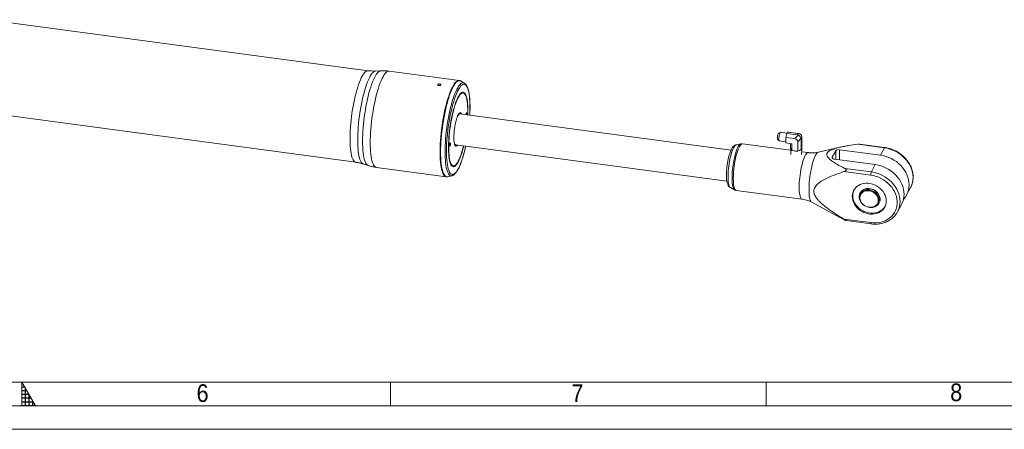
# Model space of a CAD drawing. Header units: millimetres. Extents: x 50 to 4155, y 50 to 2920.
# Tile 3 of 8: x 2105 to 3153, y 50 to 486. Entities that reach past the tile are written whole.
import ezdxf

# ---------------------------------------------------------------- set-up
doc = ezdxf.new("R2010")
doc.units = ezdxf.units.MM
doc.header["$LTSCALE"] = 5
doc.linetypes.add('SLD-Solido', pattern=[0])
doc.styles.add('SLDTEXTSTYLE0', font='GOTHIC.TTF', dxfattribs={"width": 0.913})

msp = doc.modelspace()

# ---------------------------------------------------------------- hatches: boundary and pattern name
at = {"linetype": 'Continuous'}
h = msp.add_hatch(dxfattribs=at)
h.set_pattern_fill('NET', color=8, scale=1.25, style=0)
h.paths.add_polyline_path([(2107.5, 75), (2121.934, 75), (2107.5, 100)], flags=0)

# ---------------------------------------------------------------- linework, layer by layer
at = {"color": 7, "linetype": 'SLD-Solido', "lineweight": 15}
for p, q in [((2476.123, 431.443), (2071.451, 485.659)), ((2489.65, 431.345), (2484.156, 431.092)), ((2572.976, 420.99), (2498.601, 430.954)), ((2578.512, 418.332), (2574.448, 420.509)), ((2579.096, 406.499), (2578.769, 406.952)), ((2058.394, 388.197), (2463.066, 333.981)), ((2574.122, 385.837), (2573.3, 386.277)), ((2573.37, 386.24), (2573.329, 386.304)), ((2862.448, 346.895), (2573.764, 385.572)), ((2912.013, 358.698), (2913.816, 356.846)), ((2915.027, 365.886), (2912.8, 364.574)), ((2913.985, 356.753), (2920.672, 355.857)), ((2921.992, 365.023), (2915.215, 365.931)), ((2920.672, 360.426), (2921.777, 364.623)), ((2930.331, 359.132), (2920.672, 360.426)), ((2920.672, 360.426), (2920.672, 354.592)), ((2922.586, 366.133), (2921.777, 364.623)), ((2933.315, 363.078), (2921.777, 364.623)), ((2934.124, 364.587), (2922.586, 366.133)), ((2923.692, 366.06), (2922.586, 366.133)), ((2933.351, 364.766), (2923.692, 366.06)), ((2930.331, 359.132), (2933.774, 362.961)), ((2933.315, 363.078), (2934.124, 364.587)), ((2934.611, 364.523), (2933.351, 364.766)), ((2937.027, 359.609), (2933.584, 355.779)), ((2934.856, 364.483), (2933.612, 364.724)), ((2937.88, 360.716), (2937.071, 359.207)), ((2937.071, 359.207), (2937.071, 347.419)), ((2937.88, 360.716), (2937.88, 348.929)), ((2568.704, 351.975), (2569.613, 352.183)), ((2568.726, 351.941), (2568.781, 351.993)), ((2569.338, 352.534), (2858.018, 313.858)), ((2872.813, 353.573), (2867.876, 352.441)), ((2926.036, 346.784), (2874.695, 353.662)), ((2927.078, 353.734), (2920.672, 354.592)), ((2925.802, 353.905), (2925.802, 348.929)), ((2925.994, 348.57), (2925.802, 348.929)), ((2925.961, 348.632), (2926.215, 342.334)), ((2926.419, 347.778), (2925.994, 348.57)), ((2927.078, 346.547), (2926.419, 347.778)), ((2927.078, 353.734), (2927.078, 346.547)), ((2927.078, 346.547), (2929.539, 346.218)), ((2929.539, 346.218), (2931.124, 346.005)), ((2931.124, 346.005), (2933.584, 345.676)), ((2933.584, 355.779), (2933.584, 345.676)), ((2935.386, 346.576), (2933.584, 345.676)), ((2936.546, 347.156), (2935.386, 346.576)), ((2937.071, 347.419), (2936.546, 347.156)), ((2937.071, 347.419), (2937.263, 347.778)), ((2937.263, 347.778), (2937.688, 348.57)), ((2937.467, 342.345), (2937.721, 348.632)), ((2937.688, 348.57), (2937.88, 348.929)), ((2978.351, 349.994), (2955.541, 344.764)), ((2970.255, 339.394), (2973.921, 346.236)), ((2973.921, 337.177), (2973.921, 346.236)), ((2978.004, 347.414), (3021.47, 341.591)), ((2978.004, 336.63), (2978.004, 347.414)), ((3025.676, 349.439), (2997.558, 353.206)), ((3026.008, 349.752), (2999.391, 353.318)), ((3021.47, 341.591), (3025.676, 349.439)), ((2944.777, 344.273), (2937.584, 345.237)), ((2970.255, 338.531), (2970.255, 339.394)), ((3016.078, 331.529), (2972.612, 337.353)), ((2470.907, 332.205), (2476.141, 330.515)), ((2484.88, 328.536), (2559.254, 318.572)), ((2568.538, 330.59), (2568.973, 330.941)), ((2983.754, 327.448), (3011.873, 323.681)), ((3011.873, 323.681), (3016.078, 331.529)), ((2560.801, 318.648), (2565.295, 319.679)), ((3011.225, 320.309), (2982.706, 324.13)), ((2861.799, 307.078), (2866.264, 304.686)), ((2868.056, 304.105), (2938.138, 294.716)), ((3006.136, 305.613), (3006.136, 305.612)), ((3006.554, 304.526), (3006.136, 305.613)), ((3006.554, 304.526), (3006.136, 305.612)), ((3007.516, 305.905), (3007.993, 304.664)), ((3013.885, 304.98), (3013.885, 304.98)), ((3049.382, 299.209), (3053.588, 307.057)), ((2999.738, 295.169), (2999.811, 294.772)), ((2999.98, 301.465), (2999.842, 301.207)), ((3000.585, 300.467), (3000.477, 300.266)), ((2948.393, 291.409), (2978.351, 275.362)), ((3013.682, 286.013), (3013.519, 286.438)), ((3013.747, 286.134), (3013.619, 286.466)), ((3013.682, 286.013), (3013.747, 286.134)), ((3014.634, 286.828), (3015.005, 286.987)), ((3018.84, 290.426), (3018.948, 290.627)), ((3020.04, 290.539), (3020.178, 290.796)), ((3039.784, 281.299), (3043.99, 289.148)), ((2982.706, 273.611), (3011.225, 269.791)), ((3039.784, 281.299), (3039.309, 280.458)), ((2984.924, 272.086), (3011.541, 268.52)), ((100, 100), (4105, 100))]:
    msp.add_line(p, q, dxfattribs=at)
at = {"color": 7, "linetype": 'SLD-Solido', "lineweight": 0}
for p, q in [((2107.5, 75), (2107.5, 100)), ((2107.5, 100), (2121.934, 75)), ((2500, 100), (2500, 75)), ((2900, 100), (2900, 75)), ((75, 75), (4130, 75)), ((2107.5, 75), (2121.934, 75)), ((50, 50), (4155, 50))]:
    msp.add_line(p, q, dxfattribs=at)
at = {"color": 7, "linetype": 'SLD-Solido', "lineweight": 15, "flags": 128}
for points in [[(2463.065, 333.981), (2462.397, 334.167), (2461.606, 334.662), (2460.862, 335.446), (2460.171, 336.514), (2459.537, 337.859), (2458.963, 339.475), (2458.453, 341.351), (2458.01, 343.475), (2457.637, 345.835), (2457.336, 348.418), (2457.108, 351.206), (2456.955, 354.184), (2456.879, 357.333), (2456.879, 360.635), (2456.955, 364.07), (2457.108, 367.617), (2457.336, 371.255), (2457.637, 374.962), (2458.01, 378.715), (2458.453, 382.492), (2458.963, 386.271), (2459.537, 390.028), (2460.171, 393.741), (2460.862, 397.388), (2461.606, 400.947), (2462.397, 404.396), (2463.232, 407.714), (2464.105, 410.883), (2465.011, 413.881), (2465.945, 416.693), (2466.901, 419.3), (2467.873, 421.686), (2468.855, 423.839), (2469.841, 425.744), (2470.827, 427.391), (2471.804, 428.768), (2472.769, 429.869), (2473.714, 430.686), (2474.635, 431.215), (2475.525, 431.451), (2476.123, 431.443)], [(2484.156, 431.092), (2484.154, 431.092), (2483.267, 430.907), (2482.349, 430.431), (2481.405, 429.67), (2480.441, 428.626), (2479.463, 427.306), (2478.476, 425.718), (2477.486, 423.871), (2476.499, 421.775), (2475.521, 419.444), (2474.557, 416.891), (2473.613, 414.131), (2472.695, 411.179), (2471.808, 408.054), (2470.957, 404.774), (2470.148, 401.357), (2469.384, 397.825), (2468.671, 394.197), (2468.012, 390.495), (2467.412, 386.742), (2466.874, 382.957), (2466.401, 379.165), (2465.996, 375.387), (2465.662, 371.645), (2465.399, 367.962), (2465.211, 364.359), (2465.097, 360.857), (2465.059, 357.476), (2465.097, 354.237), (2465.211, 351.158), (2465.399, 348.259), (2465.662, 345.554), (2465.996, 343.061), (2466.401, 340.794), (2466.874, 338.767), (2467.412, 336.991), (2468.012, 335.477), (2468.671, 334.233), (2469.384, 333.267), (2470.148, 332.585), (2470.907, 332.205)], [(2470.178, 356.283), (2470.217, 359.73), (2470.333, 363.301), (2470.525, 366.975), (2470.792, 370.73), (2471.133, 374.545), (2471.546, 378.398), (2472.029, 382.264), (2472.577, 386.123), (2473.189, 389.951), (2473.861, 393.725), (2474.588, 397.424), (2475.367, 401.026), (2476.192, 404.509), (2477.06, 407.854), (2477.964, 411.041), (2478.9, 414.05), (2479.863, 416.865), (2480.845, 419.468), (2481.843, 421.845), (2482.849, 423.981), (2483.859, 425.865), (2484.865, 427.484), (2485.862, 428.83), (2486.845, 429.895), (2487.808, 430.671), (2488.744, 431.156), (2489.648, 431.345), (2489.648, 431.345)], [(2498.601, 430.954), (2497.834, 430.945), (2496.916, 430.66), (2495.969, 430.084), (2494.997, 429.22), (2494.007, 428.072), (2493.004, 426.647), (2491.994, 424.954), (2490.982, 423.002), (2489.974, 420.802), (2488.977, 418.367), (2487.995, 415.71), (2487.035, 412.848), (2486.102, 409.796), (2485.201, 406.571), (2484.338, 403.194), (2483.517, 399.681), (2482.743, 396.055), (2482.02, 392.335), (2481.354, 388.544), (2480.746, 384.701), (2480.202, 380.831), (2479.724, 376.954), (2479.315, 373.093), (2478.977, 369.27), (2478.712, 365.507), (2478.521, 361.826), (2478.407, 358.248), (2478.368, 354.792)], [(2559.245, 318.573), (2559.139, 318.59), (2558.296, 318.892), (2557.498, 319.485), (2556.749, 320.367), (2556.054, 321.532), (2555.417, 322.972), (2554.841, 324.682), (2554.329, 326.649), (2553.885, 328.863), (2553.511, 331.312), (2553.21, 333.981), (2552.982, 336.856), (2552.829, 339.919), (2552.752, 343.152), (2552.752, 346.539), (2552.829, 350.058), (2552.982, 353.691), (2553.21, 357.416), (2553.511, 361.211), (2553.885, 365.056), (2554.329, 368.927), (2554.841, 372.804), (2555.417, 376.663), (2556.054, 380.483), (2556.749, 384.241), (2557.498, 387.917), (2558.296, 391.489), (2559.139, 394.936), (2560.022, 398.24), (2560.939, 401.38), (2561.887, 404.339), (2562.858, 407.101), (2563.849, 409.648), (2564.852, 411.968), (2565.862, 414.045), (2566.874, 415.869), (2567.882, 417.429), (2568.879, 418.717), (2569.861, 419.724), (2570.821, 420.444), (2571.754, 420.875), (2572.655, 421.013), (2572.98, 420.989)], [(2574.448, 420.509), (2573.628, 420.799), (2572.747, 420.807), (2571.832, 420.523), (2570.886, 419.948), (2569.916, 419.086), (2568.928, 417.94), (2567.927, 416.518), (2566.918, 414.828), (2565.908, 412.88), (2564.903, 410.684), (2563.907, 408.253), (2562.928, 405.602), (2561.97, 402.745), (2561.038, 399.699), (2560.139, 396.481), (2559.277, 393.11), (2558.458, 389.605), (2557.685, 385.985), (2556.965, 382.273), (2556.299, 378.488), (2555.693, 374.654), (2555.15, 370.79), (2554.673, 366.921), (2554.264, 363.068), (2553.927, 359.252), (2553.662, 355.497), (2553.472, 351.823), (2553.358, 348.251), (2553.32, 344.803)], [(2558.048, 345.009), (2558.086, 348.391), (2558.2, 351.894), (2558.388, 355.499), (2558.651, 359.183), (2558.985, 362.926), (2559.39, 366.706), (2559.863, 370.499), (2560.402, 374.284), (2561.002, 378.04), (2561.661, 381.743), (2562.374, 385.372), (2563.138, 388.905), (2563.948, 392.323), (2564.799, 395.604), (2565.687, 398.73), (2566.605, 401.683), (2567.549, 404.444), (2568.513, 406.998), (2569.492, 409.33), (2570.479, 411.426), (2571.469, 413.274), (2572.457, 414.862), (2573.435, 416.183), (2574.4, 417.227), (2575.344, 417.989), (2576.262, 418.464), (2577.149, 418.65), (2578.001, 418.545), (2578.512, 418.332)], [(2584.336, 384.155), (2584.4, 385.51), (2584.516, 388.993), (2584.554, 392.352), (2584.516, 395.567), (2584.4, 398.618), (2584.208, 401.487), (2583.942, 404.155), (2583.601, 406.606), (2583.19, 408.826), (2582.709, 410.799), (2582.163, 412.515), (2581.555, 413.963), (2580.887, 415.133), (2580.165, 416.019), (2579.393, 416.615), (2578.576, 416.917), (2577.718, 416.924), (2576.825, 416.635), (2575.903, 416.053), (2574.957, 415.18), (2573.992, 414.022), (2573.016, 412.587), (2572.034, 410.883), (2571.051, 408.921), (2570.075, 406.712), (2569.111, 404.271), (2568.165, 401.613), (2567.242, 398.753), (2566.349, 395.71), (2566.038, 394.58)], [(2582.386, 388.306), (2582.348, 391.213), (2582.233, 393.955), (2582.043, 396.512), (2581.779, 398.865), (2581.442, 400.997), (2581.036, 402.892), (2580.564, 404.536), (2580.028, 405.917), (2579.432, 407.024), (2578.783, 407.85), (2578.083, 408.388), (2577.338, 408.635), (2576.554, 408.588), (2575.737, 408.247), (2574.892, 407.616), (2574.026, 406.699), (2573.145, 405.503), (2572.256, 404.037), (2571.366, 402.311), (2570.48, 400.338), (2569.606, 398.133), (2568.75, 395.712), (2567.918, 393.094), (2567.117, 390.297), (2566.352, 387.342), (2565.629, 384.252), (2564.953, 381.048), (2564.33, 377.755), (2563.764, 374.398), (2563.259, 371), (2562.819, 367.587), (2562.448, 364.185), (2562.147, 360.818), (2561.92, 357.512), (2561.767, 354.29), (2561.69, 351.178), (2561.69, 348.197), (2561.767, 345.37), (2561.92, 342.718), (2562.147, 340.261), (2562.448, 338.016), (2562.819, 336.001), (2563.259, 334.23), (2563.764, 332.716), (2564.33, 331.471), (2564.953, 330.503), (2565.629, 329.82), (2566.352, 329.428), (2567.117, 329.328), (2567.918, 329.522), (2568.75, 330.008), (2569.606, 330.783), (2570.48, 331.84), (2571.366, 333.173), (2572.256, 334.771), (2573.145, 336.622), (2574.026, 338.712), (2574.892, 341.027), (2575.737, 343.549), (2576.554, 346.259), (2577.338, 349.138), (2577.899, 351.387)], [(2572.034, 402.907), (2571.15, 401.13), (2570.273, 399.107), (2569.41, 396.856), (2568.567, 394.392), (2567.75, 391.735), (2566.965, 388.905), (2566.219, 385.923), (2565.518, 382.813), (2564.866, 379.597), (2564.268, 376.3), (2563.73, 372.948), (2563.255, 369.566), (2562.846, 366.179), (2562.508, 362.814), (2562.242, 359.495), (2562.051, 356.249), (2561.935, 353.1), (2561.897, 350.072), (2561.935, 347.188), (2562.051, 344.469), (2562.242, 341.937), (2562.508, 339.612), (2562.846, 337.509), (2563.255, 335.646), (2563.73, 334.037), (2564.268, 332.694), (2564.866, 331.628), (2565.518, 330.845), (2566.219, 330.353), (2566.965, 330.155), (2567.75, 330.252), (2568.567, 330.645), (2569.41, 331.329), (2570.273, 332.299), (2571.15, 333.549), (2572.034, 335.069), (2572.917, 336.846), (2573.794, 338.869), (2574.657, 341.12), (2575.501, 343.584), (2576.318, 346.241), (2577.102, 349.071), (2577.695, 351.414)], [(2582.121, 384.452), (2582.132, 384.876), (2582.171, 387.904), (2582.132, 390.788), (2582.017, 393.507), (2581.825, 396.038), (2581.559, 398.364), (2581.221, 400.467), (2580.813, 402.329), (2580.337, 403.938), (2579.799, 405.281), (2579.202, 406.348), (2578.55, 407.131), (2577.848, 407.623), (2577.102, 407.821), (2576.318, 407.724), (2575.501, 407.331), (2574.657, 406.647), (2573.794, 405.677), (2572.917, 404.427), (2572.034, 402.907)], [(2582.325, 384.425), (2582.348, 385.257), (2582.386, 388.306)], [(2572.034, 384.504), (2571.441, 383.27), (2570.857, 381.802), (2570.293, 380.123), (2569.758, 378.261), (2569.26, 376.247), (2568.808, 374.114), (2568.408, 371.897), (2568.068, 369.632), (2567.793, 367.356), (2567.588, 365.107), (2567.456, 362.922), (2567.399, 360.837), (2567.418, 358.885), (2567.513, 357.099), (2567.682, 355.509), (2567.922, 354.139), (2568.23, 353.014), (2568.601, 352.151), (2569.028, 351.564), (2569.504, 351.263), (2570.022, 351.254), (2570.572, 351.535), (2571.147, 352.104), (2571.281, 352.273)], [(2573.764, 385.572), (2573.624, 385.579), (2573.101, 385.415), (2572.551, 384.959), (2571.982, 384.22), (2571.458, 383.311)], [(2575.707, 385.311), (2575.659, 385.427), (2575.26, 386.154), (2574.807, 386.598), (2574.309, 386.754), (2573.774, 386.617), (2573.21, 386.192), (2572.627, 385.483), (2572.034, 384.504)], [(2574.549, 385.467), (2574.166, 385.812), (2573.67, 385.946), (2573.136, 385.779), (2572.573, 385.313), (2572.339, 385.041)], [(2580.961, 384.608), (2580.966, 384.635), (2581.059, 385.278), (2581.092, 385.892), (2581.059, 386.383), (2580.966, 386.677), (2580.826, 386.728), (2580.661, 386.53)], [(2912.013, 358.698), (2911.892, 358.913), (2911.782, 359.433), (2911.744, 360.167), (2911.782, 361.044), (2911.892, 361.977), (2912.065, 362.875), (2912.282, 363.65), (2912.523, 364.227), (2912.763, 364.549), (2912.8, 364.574)], [(2915.215, 365.931), (2915.199, 365.933), (2914.91, 365.794), (2914.6, 365.352), (2914.29, 364.637), (2914.001, 363.697), (2913.752, 362.596), (2913.562, 361.411), (2913.442, 360.22), (2913.401, 359.106), (2913.442, 358.144), (2913.562, 357.401), (2913.752, 356.926), (2913.985, 356.753)], [(2476.141, 330.515), (2475.367, 330.902), (2474.588, 331.598), (2473.861, 332.583), (2473.189, 333.851), (2472.577, 335.395), (2472.029, 337.206), (2471.546, 339.273), (2471.133, 341.585), (2470.792, 344.126), (2470.525, 346.884), (2470.333, 349.841), (2470.217, 352.98), (2470.178, 356.283)], [(2478.368, 354.792), (2478.407, 351.48), (2478.521, 348.329), (2478.712, 345.358), (2478.977, 342.585), (2479.315, 340.024), (2479.724, 337.69), (2480.202, 335.598), (2480.746, 333.758), (2481.354, 332.182), (2482.02, 330.879), (2482.743, 329.855), (2483.517, 329.117), (2484.338, 328.669), (2484.88, 328.536)], [(2559.513, 345.624), (2559.551, 342.409), (2559.667, 339.358), (2559.859, 336.489), (2560.126, 333.821), (2560.466, 331.37), (2560.878, 329.15), (2561.358, 327.177), (2561.904, 325.461), (2562.513, 324.013), (2563.18, 322.843), (2563.902, 321.957), (2564.674, 321.361), (2565.492, 321.059), (2566.349, 321.052), (2567.242, 321.341), (2568.165, 321.923), (2569.111, 322.796), (2570.075, 323.954), (2571.051, 325.389), (2572.034, 327.093), (2573.016, 329.055), (2573.992, 331.263), (2574.957, 333.704), (2575.903, 336.363), (2576.825, 339.223), (2577.718, 342.266), (2578.576, 345.474), (2579.393, 348.827), (2579.91, 351.117)], [(2563.406, 354.333), (2563.241, 353.915), (2563.101, 353.341), (2563.008, 352.698), (2562.975, 352.084), (2563.008, 351.593), (2563.101, 351.299), (2563.241, 351.248), (2563.406, 351.446), (2563.571, 351.864), (2563.711, 352.438), (2563.805, 353.08), (2563.838, 353.694), (2563.805, 354.185), (2563.711, 354.479), (2563.571, 354.531), (2563.406, 354.333)], [(2567.708, 355.322), (2567.994, 354.248), (2568.351, 353.401), (2568.766, 352.833), (2569.23, 352.555), (2569.338, 352.534)], [(2568.103, 353.421), (2568.28, 353.053), (2568.704, 352.473), (2569.178, 352.189), (2569.695, 352.205), (2570.123, 352.428)], [(2867.876, 352.441), (2867.734, 352.401), (2867.101, 352.044), (2866.445, 351.397), (2865.773, 350.467), (2865.095, 349.266), (2864.419, 347.81), (2863.754, 346.118), (2863.108, 344.211), (2862.491, 342.116), (2861.91, 339.859), (2861.372, 337.47), (2860.886, 334.979), (2860.456, 332.419), (2860.089, 329.825), (2859.79, 327.228), (2859.562, 324.664), (2859.408, 322.165), (2859.33, 319.765), (2859.33, 317.494), (2859.408, 315.382), (2859.562, 313.457), (2859.79, 311.744), (2860.089, 310.265), (2860.456, 309.04), (2860.886, 308.083), (2861.372, 307.409), (2861.799, 307.078)], [(2872.803, 353.571), (2872.245, 353.332), (2871.571, 352.78), (2870.879, 351.94), (2870.175, 350.822), (2869.47, 349.441), (2868.771, 347.812), (2868.087, 345.956), (2867.426, 343.895), (2866.796, 341.653), (2866.205, 339.259), (2865.661, 336.742), (2865.168, 334.131), (2864.735, 331.458), (2864.365, 328.757), (2864.064, 326.06), (2863.835, 323.398), (2863.681, 320.806), (2863.603, 318.314), (2863.603, 315.953), (2863.681, 313.751), (2863.835, 311.734), (2864.064, 309.929), (2864.365, 308.355), (2864.735, 307.033), (2865.168, 305.978), (2865.661, 305.204), (2866.205, 304.719), (2866.252, 304.693)], [(2874.695, 353.662), (2874.406, 353.668), (2873.77, 353.466), (2873.106, 352.975), (2872.422, 352.203), (2871.726, 351.156), (2871.025, 349.849), (2870.329, 348.296), (2869.644, 346.515), (2868.98, 344.528), (2868.345, 342.357), (2867.744, 340.028), (2867.186, 337.568), (2866.678, 335.007), (2866.224, 332.374), (2865.831, 329.7), (2865.503, 327.016), (2865.244, 324.355), (2865.056, 321.746), (2864.943, 319.221), (2864.905, 316.81), (2864.943, 314.54), (2865.056, 312.438), (2865.244, 310.529), (2865.503, 308.835), (2865.831, 307.376), (2866.224, 306.169), (2866.678, 305.229), (2867.186, 304.566), (2867.744, 304.188), (2868.056, 304.105)], [(3053.588, 307.057), (3053.935, 307.734), (3054.947, 310.133), (3055.676, 312.646), (3056.117, 315.249), (3056.264, 317.917), (3056.117, 320.625), (3055.676, 323.346), (3054.947, 326.054), (3053.935, 328.724), (3052.652, 331.329), (3051.109, 333.844), (3049.321, 336.245), (3047.305, 338.509), (3045.081, 340.614), (3042.67, 342.541), (3040.095, 344.269), (3037.382, 345.783), (3034.555, 347.069), (3031.644, 348.113), (3028.674, 348.905), (3025.676, 349.439)], [(2553.32, 344.803), (2553.358, 341.496), (2553.472, 338.352), (2553.662, 335.387), (2553.927, 332.619), (2554.264, 330.063), (2554.673, 327.734), (2555.15, 325.646), (2555.693, 323.81), (2556.299, 322.237), (2556.965, 320.936), (2557.685, 319.914), (2558.458, 319.177), (2559.277, 318.73), (2560.139, 318.575), (2560.801, 318.648)], [(2565.295, 319.679), (2564.799, 319.61), (2563.948, 319.715), (2563.138, 320.11), (2562.374, 320.792), (2561.661, 321.758), (2561.002, 323.003), (2560.402, 324.518), (2559.863, 326.294), (2559.39, 328.322), (2558.985, 330.59), (2558.651, 333.084), (2558.388, 335.789), (2558.2, 338.69), (2558.086, 341.769), (2558.048, 345.009)], [(2944.776, 344.273), (2944.488, 344.279), (2943.853, 344.077), (2943.189, 343.586), (2942.504, 342.813), (2941.808, 341.767), (2941.107, 340.46), (2940.411, 338.907), (2939.727, 337.126), (2939.063, 335.138), (2938.427, 332.968), (2937.826, 330.639), (2937.269, 328.179), (2936.76, 325.618), (2936.306, 322.985), (2935.913, 320.311), (2935.585, 317.627), (2935.326, 314.966), (2935.138, 312.357), (2935.025, 309.832), (2934.987, 307.42), (2935.025, 305.15), (2935.138, 303.048), (2935.326, 301.139), (2935.585, 299.446), (2935.913, 297.987), (2936.306, 296.78), (2936.76, 295.84), (2937.269, 295.177), (2937.826, 294.799), (2938.137, 294.716)], [(2955.541, 344.764), (2955.313, 344.694), (2954.63, 344.297), (2953.923, 343.612), (2953.2, 342.646), (2952.47, 341.411), (2951.739, 339.919), (2951.016, 338.187), (2950.309, 336.235), (2949.626, 334.083), (2948.974, 331.754), (2948.361, 329.276), (2947.792, 326.674), (2947.275, 323.977), (2946.814, 321.215), (2946.416, 318.418), (2946.083, 315.616), (2945.821, 312.841), (2945.632, 310.123), (2945.517, 307.491), (2945.479, 304.974), (2945.517, 302.601), (2945.632, 300.396), (2945.821, 298.384), (2946.083, 296.588), (2946.416, 295.026), (2946.814, 293.716), (2947.275, 292.673), (2947.792, 291.907), (2948.361, 291.427), (2948.393, 291.409)], [(2972.612, 337.353), (2972, 337.468), (2971.445, 337.64), (2970.968, 337.864), (2970.588, 338.129), (2970.318, 338.427), (2970.17, 338.745), (2970.148, 339.072), (2970.255, 339.394)], [(3021.47, 341.591), (3024.468, 341.057), (3027.438, 340.265), (3030.35, 339.221), (3033.176, 337.935), (3035.889, 336.421), (3038.464, 334.693), (3040.875, 332.766), (3043.099, 330.661), (3045.115, 328.397), (3046.903, 325.996), (3048.446, 323.48), (3049.73, 320.876), (3050.741, 318.206), (3051.47, 315.498), (3051.911, 312.777), (3052.058, 310.069), (3051.911, 307.401), (3051.47, 304.797), (3050.741, 302.285), (3049.73, 299.886), (3048.446, 297.625), (3046.903, 295.524), (3046.03, 294.53)], [(3043.99, 289.148), (3044.338, 289.824), (3045.349, 292.223), (3046.078, 294.736), (3046.519, 297.339), (3046.666, 300.007), (3046.519, 302.715), (3046.078, 305.436), (3045.349, 308.144), (3044.338, 310.814), (3043.054, 313.419), (3041.511, 315.934), (3039.723, 318.335), (3037.707, 320.599), (3035.483, 322.705), (3033.072, 324.631), (3030.497, 326.359), (3027.784, 327.874), (3024.957, 329.159), (3022.046, 330.203), (3019.076, 330.996), (3016.078, 331.529)], [(3011.225, 269.791), (3014.076, 269.538), (3016.897, 269.548), (3019.659, 269.819), (3022.336, 270.349), (3024.898, 271.133), (3027.32, 272.162), (3029.576, 273.426), (3031.645, 274.911), (3033.504, 276.604), (3035.134, 278.485), (3036.519, 280.537), (3037.645, 282.738), (3038.499, 285.064), (3039.073, 287.494), (3039.362, 290.001), (3039.362, 292.559), (3039.073, 295.144), (3038.499, 297.727), (3037.645, 300.283), (3036.519, 302.785), (3035.134, 305.208), (3033.504, 307.526), (3031.645, 309.717), (3029.576, 311.757), (3027.32, 313.625), (3024.898, 315.303), (3022.336, 316.773), (3019.659, 318.02), (3016.897, 319.032), (3014.076, 319.797), (3011.225, 320.309)], [(3011.873, 323.681), (3014.871, 323.147), (3017.84, 322.355), (3020.752, 321.311), (3023.578, 320.025), (3026.291, 318.511), (3028.866, 316.783), (3031.277, 314.856), (3033.501, 312.751), (3035.517, 310.487), (3037.305, 308.086), (3038.848, 305.571), (3040.132, 302.966), (3041.143, 300.296), (3041.872, 297.588), (3042.313, 294.867), (3042.46, 292.159), (3042.313, 289.491), (3041.872, 286.888), (3041.143, 284.375), (3040.132, 281.976), (3039.784, 281.299)], [(2991.504, 297.692), (2991.647, 299.708), (2992.073, 301.654), (2992.776, 303.499), (2993.745, 305.214), (2994.963, 306.773), (2996.413, 308.15), (2998.071, 309.324), (2999.911, 310.276), (3001.904, 310.991), (3004.019, 311.458), (3006.222, 311.67), (3008.478, 311.624), (3010.753, 311.319), (3013.009, 310.761), (3015.212, 309.959), (3017.327, 308.925), (3019.32, 307.675), (3021.16, 306.23), (3022.818, 304.612), (3024.268, 302.847), (3025.486, 300.962), (3026.455, 298.987), (3027.158, 296.953), (3027.584, 294.893), (3027.727, 292.839), (3027.584, 290.823), (3027.158, 288.877), (3026.455, 287.032), (3025.486, 285.316), (3024.268, 283.758), (3022.818, 282.381), (3021.16, 281.207), (3019.32, 280.255), (3017.327, 279.54), (3015.212, 279.072), (3013.009, 278.86), (3010.753, 278.907), (3008.478, 279.212), (3006.222, 279.77), (3004.019, 280.572), (3001.904, 281.606), (2999.911, 282.855), (2998.071, 284.3), (2996.413, 285.918), (2994.963, 287.684), (2993.745, 289.569), (2992.776, 291.544), (2992.073, 293.577), (2991.647, 295.637), (2991.504, 297.692)], [(3013.682, 286.013), (3011.924, 285.818), (3010.112, 285.897), (3008.293, 286.245), (3006.519, 286.855), (3004.838, 287.709), (3003.294, 288.783), (3001.931, 290.05), (3000.786, 291.474), (2999.89, 293.016), (2999.266, 294.635), (2998.934, 296.285), (2998.9, 297.923), (2999.167, 299.503), (2999.727, 300.983), (3000.564, 302.321), (3001.657, 303.482), (3002.974, 304.434), (3004.481, 305.151), (3006.136, 305.612)], [(2999.738, 295.169), (2999.597, 296.694), (2999.742, 298.199), (3000.172, 299.622), (3000.875, 300.922), (3001.83, 302.062), (3003.011, 303.008), (3004.383, 303.734), (3005.907, 304.219), (3007.539, 304.448), (3009.232, 304.416), (3010.937, 304.123), (3012.605, 303.577), (3014.189, 302.794), (3015.642, 301.797), (3016.923, 300.615), (3017.995, 299.281), (3018.827, 297.833), (3019.396, 296.314), (3019.684, 294.768), (3019.684, 293.238), (3019.396, 291.768), (3018.827, 290.402), (3017.995, 289.177), (3016.923, 288.131), (3015.642, 287.291), (3015.005, 286.987)], [(2999.98, 301.465), (3000.135, 301.74), (3001.082, 303.035), (3002.28, 304.135), (3003.696, 305.009), (3005.29, 305.632), (3007.018, 305.987), (3008.83, 306.064), (3010.676, 305.861), (3012.505, 305.383)], [(3000.585, 300.467), (3000.983, 301.123), (3001.938, 302.263), (3003.119, 303.21), (3004.491, 303.936), (3006.015, 304.42), (3007.647, 304.65), (3009.34, 304.617), (3011.045, 304.324), (3012.713, 303.778), (3014.296, 302.995), (3015.75, 301.998), (3017.031, 300.816), (3018.103, 299.482), (3018.935, 298.034), (3019.504, 296.516), (3019.792, 294.969), (3019.792, 293.439), (3019.504, 291.969), (3018.948, 290.627)], [(3013.747, 286.134), (3015.423, 286.604), (3016.947, 287.335), (3018.276, 288.308), (3019.371, 289.494), (3020.204, 290.861), (3020.749, 292.37), (3020.992, 293.979), (3020.927, 295.643), (3020.554, 297.315), (3019.885, 298.948), (3018.938, 300.496), (3017.74, 301.917), (3016.324, 303.17), (3014.73, 304.22), (3013.003, 305.038), (3011.191, 305.601), (3009.344, 305.892), (3007.516, 305.905)], [(3013.885, 304.98), (3015.54, 304.074), (3017.046, 302.954), (3018.364, 301.649), (3019.456, 300.196), (3020.294, 298.633), (3020.854, 297.003), (3021.121, 295.352), (3021.087, 293.723), (3020.754, 292.161), (3020.178, 290.796)], [(3026.401, 286.918), (3026.026, 286.322), (3024.807, 284.764), (3023.357, 283.387), (3021.699, 282.213), (3019.859, 281.261), (3017.866, 280.546), (3015.751, 280.078), (3013.548, 279.866), (3011.292, 279.913), (3009.018, 280.218), (3006.761, 280.776), (3004.558, 281.578), (3002.443, 282.612), (3000.45, 283.861), (2998.61, 285.307), (2996.952, 286.925), (2995.503, 288.69), (2994.284, 290.575), (2993.316, 292.55), (2992.613, 294.583), (2992.186, 296.644), (2992.044, 298.698)], [(2999.674, 296.252), (2999.823, 297.753), (3000.263, 299.169), (3000.983, 300.456), (3001.96, 301.576), (3003.164, 302.494), (3004.559, 303.183), (3006.102, 303.621), (3007.747, 303.796), (3009.443, 303.702), (3011.139, 303.341), (3012.784, 302.726), (3014.327, 301.874), (3015.722, 300.811), (3016.926, 299.571), (3017.903, 298.189), (3018.623, 296.709), (3019.063, 295.175), (3019.212, 293.635), (3019.063, 292.134), (3018.623, 290.718), (3017.903, 289.431), (3016.926, 288.311), (3015.722, 287.393), (3014.327, 286.704), (3012.784, 286.265), (3011.139, 286.091), (3009.443, 286.185), (3007.747, 286.545), (3006.102, 287.161), (3004.559, 288.013), (3003.164, 289.075), (3001.96, 290.316), (3000.983, 291.698), (3000.263, 293.178), (2999.823, 294.711), (2999.674, 296.252)], [(3011.225, 269.791), (3011.238, 269.391), (3011.275, 269.054), (3011.335, 268.791), (3011.415, 268.613), (3011.513, 268.527), (3011.541, 268.52)]]:
    msp.add_lwpolyline(points, dxfattribs=at)
at = {"color": 7, "linetype": 'SLD-Solido', "lineweight": 15}
for centre, radius, start, end in [((2761.074, 343.534), 201.605, 165.333025, 177.282159), ((2585.737, 384.416), 5.499, 157.387084, 177.002711), ((2721.107, 345.411), 161.594, 177.274924, 179.924419), ((2927.883, 349.072), 1.955, 194.891127, 221.482444), ((2931.769, 356.844), 10.858, 258.14658, 266.59194), ((2933.388, 352.022), 5.801, 290.145533, 302.984569), ((2935.799, 349.072), 1.955, 318.517556, 345.108873), ((2976.996, 343.246), 4.289, 76.40536, 135.798868), ((3026.09, 349.332), 0.428, 101.079632, 165.533378), ((3019.724, 320.427), 8.499, 157.483731, 180.794515), ((3005.592, 298.773), 13.548, 154.437562, 180.317482)]:
    msp.add_arc(centre, radius, start, end, dxfattribs=at)
for centre, major_axis, ratio, start_param, end_param in [((2929.247, 355.388), (4.174, 1.401), 0.84259443, 6.00746741, 7.32558348), ((2931.571, 356.457), (2.101, 6.54), 0.54560782, 6.25451498, 6.3808551), ((2932.266, 361.023), (4.174, 1.401), 0.84259443, 0.97977606, 1.04239817), ((2933.584, 360.213), (3.196, -2.244), 0.64858229, 0.62591369, 1.94402977), ((2935.867, 364.473), (4.141, -0.505), 0.02564146, 4.28099793, 4.40733806), ((2933.854, 360.716), (3.674, 1.748), 0.9311088, 5.92932294, 7.24743901), ((2931.571, 356.457), (5.245, 3.635), 0.45478821, 5.97787125, 6.10421138), ((2935.867, 364.473), (-1.598, 5.03), 0.24338948, 3.79534576, 3.92168589), ((3009.909, 295.813), (11.405, -1.858), 0.88281376, 1.92287201, 2.04723465), ((3010.112, 296.191), (11.383, -2.188), 0.8189115, 1.3933113, 1.51767394)]:
    msp.add_ellipse(centre, major_axis=major_axis, ratio=ratio, start_param=start_param, end_param=end_param, dxfattribs=at)
for points, knots in [([(2484.151, 431.12), (2483.818, 431.096), (2482.331, 430.991), (2479.67, 431.099), (2477.318, 431.241), (2476.151, 431.442), (2476.126, 431.446)], [0, 0, 0, 0, 0.12507632, 0.55949307, 0.99046453, 1, 1, 1, 1]), ([(2498.599, 430.932), (2498.341, 430.974), (2496.89, 431.208), (2494.224, 431.362), (2491.485, 431.447), (2489.959, 431.341), (2489.626, 431.318)], [0, 0, 0, 0, 0.08732187, 0.49006998, 0.88885445, 1, 1, 1, 1]), ([(2574.49, 420.455), (2574.365, 420.53), (2573.958, 420.777), (2573.431, 420.954), (2573.04, 420.969), (2572.982, 420.971)], [0, 0, 0, 0, 0.27151215, 0.89152664, 1, 1, 1, 1]), ([(2553.601, 416.202), (2553.633, 416.299), (2553.697, 416.493), (2553.542, 416.777), (2553.216, 417.018), (2552.739, 417.193), (2552.17, 417.285), (2551.571, 417.283), (2551.011, 417.186), (2550.552, 417.002), (2550.246, 416.75), (2550.128, 416.455), (2550.21, 416.152), (2550.484, 415.877), (2550.919, 415.663), (2551.466, 415.538), (2552.062, 415.517), (2552.642, 415.6), (2553.137, 415.776), (2553.459, 415.991), (2553.561, 416.143), (2553.601, 416.202)], [0, 0, 0, 0, 0.05366775, 0.10733476, 0.1610211, 0.21472006, 0.26839801, 0.32205409, 0.3757216, 0.42941597, 0.48311074, 0.53677882, 0.59043479, 0.64411209, 0.69781092, 0.75149785, 0.80515802, 0.85881833, 0.91250546, 0.96620424, 1, 1, 1, 1]), ([(2584.376, 384.15), (2584.4, 384.575), (2584.488, 386.137), (2584.571, 388.752), (2584.622, 391.972), (2584.6, 395.067), (2584.51, 398.029), (2584.35, 400.842), (2584.121, 403.491), (2583.822, 405.966), (2583.453, 408.256), (2583.012, 410.353), (2582.497, 412.25), (2581.902, 413.944), (2581.212, 415.429), (2580.45, 416.647), (2579.61, 417.564), (2578.971, 418.11), (2578.578, 418.282), (2578.514, 418.31)], [0, 0, 0, 0, 0.02405843, 0.08849617, 0.15298133, 0.21752878, 0.28215759, 0.3468928, 0.41176816, 0.47683, 0.54214317, 0.60779937, 0.67392776, 0.74070136, 0.80830674, 0.87673977, 0.93590247, 0.98968467, 1, 1, 1, 1]), ([(2565.311, 319.712), (2565.467, 319.743), (2565.977, 319.841), (2566.802, 320.264), (2567.807, 320.962), (2568.826, 321.945), (2569.86, 323.206), (2570.887, 324.73), (2571.896, 326.485), (2572.882, 328.452), (2573.847, 330.62), (2574.789, 332.981), (2575.708, 335.524), (2576.6, 338.237), (2577.463, 341.109), (2578.294, 344.123), (2579.084, 347.275), (2579.638, 349.613), (2579.913, 350.922), (2579.953, 351.111)], [0, 0, 0, 0, 0.02378203, 0.07757331, 0.13611888, 0.20009037, 0.26749112, 0.33540162, 0.40257784, 0.46902235, 0.53490374, 0.60037557, 0.66555127, 0.73051091, 0.79531099, 0.85999188, 0.92458299, 0.9891063, 1, 1, 1, 1]), ([(2867.863, 352.423), (2867.578, 352.348), (2866.941, 352.18), (2866.079, 351.704), (2865.247, 351.076), (2864.466, 350.275), (2863.684, 349.239), (2862.894, 347.9), (2862.123, 346.268), (2861.41, 344.437), (2860.768, 342.501), (2860.186, 340.464), (2859.657, 338.331), (2859.18, 336.116), (2858.757, 333.838), (2858.392, 331.521), (2858.087, 329.188), (2857.845, 326.865), (2857.671, 324.577), (2857.565, 322.349), (2857.532, 320.201), (2857.573, 318.152), (2857.692, 316.214), (2857.899, 314.39), (2858.211, 312.667), (2858.635, 311.143), (2859.17, 309.867), (2859.787, 308.836), (2860.508, 308.004), (2861.173, 307.416), (2861.646, 307.184), (2861.779, 307.119)], [0, 0, 0, 0, 0.01892022, 0.04222329, 0.06707493, 0.09506043, 0.12846424, 0.16943096, 0.2139556, 0.25586792, 0.29586447, 0.33477434, 0.37304431, 0.4109233, 0.44856375, 0.48606888, 0.52351692, 0.56097278, 0.59848405, 0.63612408, 0.67398442, 0.71219249, 0.7509426, 0.79055652, 0.83161003, 0.87517879, 0.91189725, 0.94094023, 0.96665673, 0.99057463, 1, 1, 1, 1]), ([(2874.696, 353.644), (2874.636, 353.658), (2874.198, 353.76), (2873.524, 353.725), (2872.976, 353.587), (2872.79, 353.54)], [0, 0, 0, 0, 0.09458987, 0.69187107, 1, 1, 1, 1]), ([(2997.558, 353.206), (2994.261, 352.759), (2989.305, 352.086), (2982.832, 350.955), (2978.128, 349.981), (2973.636, 348.826), (2970.156, 347.629), (2967.679, 346.427), (2966.197, 345.439), (2965.169, 344.409), (2964.583, 343.4), (2964.371, 342.348), (2964.529, 341.125), (2965.199, 339.741), (2966.503, 338.143), (2968.309, 336.508), (2971.391, 334.22), (2975.902, 331.484), (2980.458, 329.079), (2983.131, 327.756), (2983.754, 327.448)], [0, 0, 0, 0, 0.130646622, 0.196421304, 0.262167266, 0.325307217, 0.389447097, 0.422835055, 0.456995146, 0.483373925, 0.510573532, 0.53686465, 0.563895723, 0.604017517, 0.645195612, 0.695661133, 0.746601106, 0.856142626, 0.966468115, 1, 1, 1, 1]), ([(2997.558, 353.206), (2997.993, 353.256), (2998.572, 353.323), (2999.177, 353.34), (2999.332, 353.319), (2999.39, 353.311)], [0, 0, 0, 0, 0.6517316, 0.86793146, 1, 1, 1, 1]), ([(3053.586, 307.069), (3053.933, 307.76), (3054.649, 309.182), (3055.434, 311.474), (3056.006, 313.885), (3056.321, 316.365), (3056.383, 318.892), (3056.19, 321.444), (3055.742, 324.003), (3055.044, 326.546), (3054.101, 329.052), (3052.92, 331.501), (3051.511, 333.871), (3049.886, 336.143), (3048.058, 338.298), (3046.044, 340.317), (3043.859, 342.184), (3041.521, 343.882), (3039.052, 345.399), (3036.47, 346.72), (3033.797, 347.837), (3031.055, 348.733), (3028.45, 349.377), (3026.761, 349.636), (3026.008, 349.752)], [0, 0, 0, 0, 0.04289087, 0.08831681, 0.13375716, 0.17924534, 0.22480833, 0.27046423, 0.31622148, 0.36207972, 0.40803159, 0.45406529, 0.50016695, 0.54632265, 0.59251983, 0.63874808, 0.68499935, 0.73126786, 0.77754973, 0.82384244, 0.87014417, 0.91645295, 0.96276653, 1, 1, 1, 1]), ([(2955.49, 344.775), (2955.253, 344.714), (2954.094, 344.418), (2951.924, 344.126), (2949.03, 343.965), (2946.633, 344.03), (2945.232, 344.239), (2944.783, 344.306)], [0, 0, 0, 0, 0.06939618, 0.3396153, 0.60879297, 0.87481603, 1, 1, 1, 1]), ([(2463.061, 333.953), (2463.842, 333.846), (2465.752, 333.587), (2468.378, 332.989), (2470.176, 332.411), (2470.896, 332.18)], [0, 0, 0, 0, 0.29301955, 0.71671154, 1, 1, 1, 1]), ([(2476.146, 330.549), (2476.594, 330.395), (2478.211, 329.838), (2481.073, 329.182), (2483.547, 328.674), (2484.824, 328.548), (2484.884, 328.542)], [0, 0, 0, 0, 0.1580397, 0.57125107, 0.98004632, 1, 1, 1, 1]), ([(2982.706, 324.13), (2983.119, 324.282), (2983.702, 324.497), (2984.398, 324.973), (2984.753, 325.338), (2984.946, 325.714), (2985, 326.025), (2984.949, 326.366), (2984.711, 326.804), (2984.277, 327.17), (2983.903, 327.369), (2983.754, 327.448)], [0, 0, 0, 0, 0.25289682, 0.35579179, 0.45962275, 0.51730057, 0.57527224, 0.62905368, 0.7187469, 0.88827439, 1, 1, 1, 1]), ([(2559.244, 318.608), (2559.429, 318.577), (2559.96, 318.491), (2560.576, 318.557), (2560.965, 318.701), (2561.027, 318.724)], [0, 0, 0, 0, 0.31140183, 0.89066203, 1, 1, 1, 1]), ([(2982.706, 324.13), (2979.674, 323.104), (2973.601, 321.048), (2965.72, 317.794), (2960.066, 314.844), (2956.513, 312.473), (2954.278, 310.604), (2952.537, 308.65), (2951.456, 306.885), (2950.842, 305.162), (2950.602, 303.601), (2950.678, 301.969), (2951.085, 300.231), (2951.855, 298.407), (2953.175, 296.204), (2955.096, 293.788), (2958.081, 290.739), (2961.914, 287.459), (2968.121, 282.804), (2975.091, 278.208), (2980.578, 274.896), (2982.706, 273.611)], [0, 0, 0, 0, 0.11609447, 0.23252362, 0.31246979, 0.3529841, 0.39385164, 0.42375504, 0.45429637, 0.47429878, 0.4948042, 0.51476091, 0.53530834, 0.55961807, 0.5845065, 0.62371735, 0.66359561, 0.72661729, 0.7901126, 0.91863473, 1, 1, 1, 1]), ([(2866.238, 304.724), (2866.32, 304.673), (2866.701, 304.433), (2867.332, 304.208), (2867.879, 304.156), (2868.056, 304.14)], [0, 0, 0, 0, 0.15678522, 0.72729974, 1, 1, 1, 1]), ([(2938.14, 294.696), (2938.306, 294.68), (2939.407, 294.573), (2941.398, 294.127), (2944.05, 293.353), (2946.38, 292.443), (2947.758, 291.72), (2948.348, 291.41)], [0, 0, 0, 0, 0.04593844, 0.30550515, 0.56089802, 0.81192204, 1, 1, 1, 1]), ([(2983.754, 272.6), (2983.129, 272.907), (2981.268, 273.822), (2979.501, 274.782), (2978.327, 275.419)], [0, 0, 0, 0, 0.33592661, 1, 1, 1, 1]), ([(2983.754, 272.6), (2984.071, 272.447), (2984.492, 272.243), (2984.863, 272.098), (2984.988, 272.07), (2984.987, 272.114), (2984.88, 272.217), (2984.619, 272.411), (2984.02, 272.811), (2983.336, 273.234), (2982.83, 273.537), (2982.706, 273.611)], [0, 0, 0, 0, 0.23796082, 0.3168999, 0.39643577, 0.45219584, 0.5080918, 0.57717456, 0.68920803, 0.9235621, 1, 1, 1, 1]), ([(3011.541, 268.52), (3012.046, 268.459), (3013.488, 268.285), (3015.862, 268.181), (3018.633, 268.281), (3021.35, 268.62), (3023.988, 269.192), (3026.524, 269.992), (3028.937, 271.014), (3031.205, 272.248), (3033.309, 273.685), (3035.234, 275.309), (3036.952, 277.112), (3038.311, 278.825), (3038.998, 279.988), (3039.267, 280.445)], [0, 0, 0, 0, 0.0445889, 0.12715826, 0.20973994, 0.29227257, 0.37472987, 0.45708167, 0.53929612, 0.62134324, 0.7031997, 0.78485374, 0.86630956, 0.94758972, 1, 1, 1, 1])]:
    msp.add_open_spline(points, degree=3, knots=knots, dxfattribs=at)

# ---------------------------------------------------------------- texts
at = {"color": 7, "linetype": 'Continuous', "lineweight": 0, "char_height": 18.81, "attachment_point": 1, "style": 'SLDTEXTSTYLE0'}
for s, insert in [('6', (2293.5, 97.896)), ('7', (2692.535, 97.896)), ('8', (3095.788, 98.756))]:
    msp.add_mtext(s, dxfattribs=dict(at, insert=insert))

doc.saveas('drawing.dxf')
